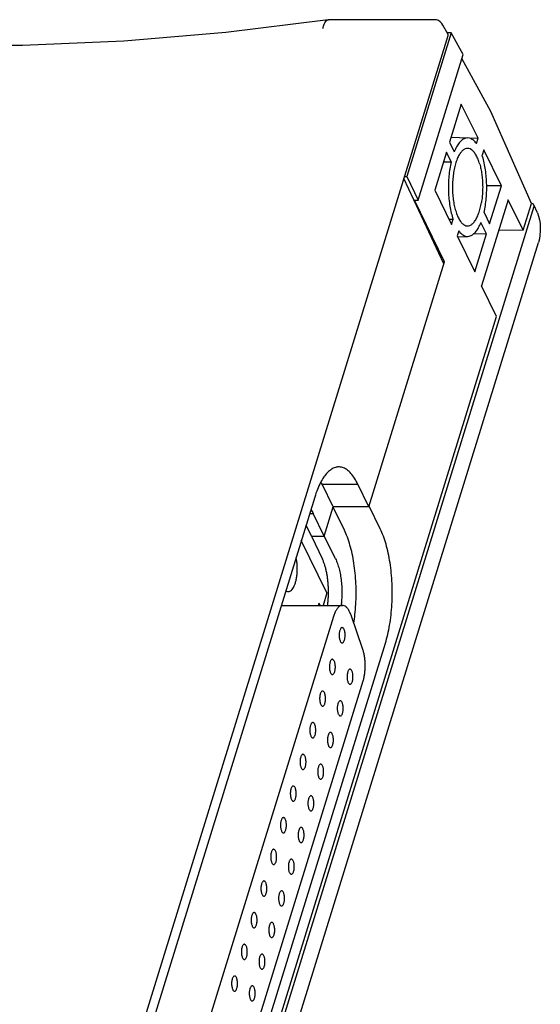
# Model space of a CAD drawing. Header units: inches. Extents: x 0 to 34, y 0 to 22.
# Tile 7 of 15: x 25.4 to 26.8, y 7.5 to 10.1. Entities that reach past the tile are written whole.
import ezdxf

# ---------------------------------------------------------------- set-up
doc = ezdxf.new("R2010")
doc.units = ezdxf.units.IN
doc.header["$LTSCALE"] = 1.87
doc.header["$MEASUREMENT"] = 0
doc.layers.get('0').update_dxf_attribs({"linetype": 'CONTINUOUS'})

msp = doc.modelspace()

# ---------------------------------------------------------------- linework, layer by layer
at = {"color": 7, "linetype": 'CONTINUOUS'}
for p, q in [((26.2666, 10.1031), (26.2676, 10.1032)), ((26.5542, 10.1032), (26.2676, 10.1032)), ((26.5883, 10.0648), (26.575, 10.0884)), ((26.5886, 10.0601), (25.3832, 6.1592)), ((26.5973, 10.0679), (26.4779, 9.6813)), ((26.5973, 10.0679), (26.5865, 10.0679)), ((26.6291, 10.0099), (26.5973, 10.0679)), ((26.5081, 9.6184), (26.6291, 10.0099)), ((26.7041, 9.856), (26.6258, 9.9991)), ((26.6245, 9.8761), (26.5929, 9.774)), ((26.6695, 9.7843), (26.6245, 9.8761)), ((26.8131, 9.6091), (26.7041, 9.856)), ((26.5929, 9.774), (26.6056, 9.7482)), ((26.5969, 9.7871), (26.6421, 9.7854)), ((26.6695, 9.7843), (26.6492, 9.7837)), ((26.6652, 9.7704), (26.6695, 9.7843)), ((26.5845, 9.7468), (26.553, 9.6447)), ((26.5972, 9.721), (26.5845, 9.7468)), ((26.6848, 9.7532), (26.6805, 9.7393)), ((26.7322, 9.6564), (26.6848, 9.7532)), ((26.5777, 9.4469), (26.47, 9.6763)), ((26.4716, 9.6813), (26.4779, 9.6813)), ((26.4779, 9.6813), (26.5081, 9.6184)), ((26.553, 9.6447), (26.598, 9.5529)), ((26.7322, 9.6564), (26.6927, 9.6562)), ((26.7007, 9.5543), (26.7322, 9.6564)), ((26.4989, 9.6184), (26.5081, 9.6184)), ((26.5792, 9.4519), (26.4989, 9.6184)), ((26.7504, 9.6194), (26.6789, 9.388)), ((26.7908, 9.5371), (26.7504, 9.6194)), ((26.7908, 9.5371), (26.8131, 9.6091)), ((26.8199, 9.601), (25.6147, 5.7007)), ((26.6856, 9.5851), (26.7007, 9.5543)), ((26.8293, 9.5837), (26.8198, 9.6053)), ((26.598, 9.5529), (26.6023, 9.5668)), ((26.6923, 9.5272), (26.6772, 9.558)), ((26.6176, 9.5357), (26.6133, 9.5218)), ((26.7908, 9.5371), (26.7249, 9.5367)), ((25.6531, 5.6892), (26.8322, 9.5047)), ((26.6133, 9.5218), (26.6607, 9.4251)), ((26.6143, 9.5197), (26.6421, 9.5208)), ((26.6923, 9.5272), (26.6569, 9.527)), ((26.6607, 9.4251), (26.6923, 9.5272)), ((26.8346, 9.5141), (26.8322, 9.5047)), ((26.3758, 8.7937), (26.5792, 9.4519)), ((26.5792, 9.4519), (26.5753, 9.4519)), ((26.7193, 9.3057), (26.6789, 9.388)), ((25.6967, 5.9964), (26.7193, 9.3057)), ((26.2504, 8.8545), (26.3462, 8.8545)), ((26.28, 8.7937), (26.2504, 8.8545)), ((26.3758, 8.7937), (26.3462, 8.8545)), ((26.2303, 8.8197), (25.6271, 6.8677)), ((26.2558, 8.7153), (26.28, 8.7937)), ((26.303, 8.7937), (26.2798, 8.793)), ((26.31, 8.7314), (26.2798, 8.793)), ((26.3758, 8.7937), (26.28, 8.7937)), ((26.4067, 8.7343), (26.3765, 8.7958)), ((26.2168, 8.7762), (26.2262, 8.7762)), ((26.2558, 8.7153), (26.2262, 8.7762)), ((26.2219, 8.7153), (26.207, 8.7444)), ((26.2217, 8.7146), (26.2449, 8.7153)), ((26.2217, 8.7146), (26.2219, 8.7153)), ((26.2217, 8.7146), (26.2511, 8.6531)), ((26.2219, 8.7153), (26.2558, 8.7153)), ((26.2862, 8.6539), (26.2559, 8.7156)), ((26.2631, 8.5625), (26.1942, 8.7029)), ((26.2631, 8.5625), (26.2527, 8.5288)), ((26.1404, 8.5288), (26.305, 8.5288)), ((26.2403, 8.5288), (26.2422, 8.5347)), ((26.2451, 8.5288), (26.2422, 8.5347)), ((26.281, 8.499), (25.8063, 6.9629)), ((26.3598, 8.4101), (26.3279, 8.5023)), ((25.8172, 6.4751), (26.4204, 8.4271)), ((25.8899, 6.8029), (26.3607, 8.3262))]:
    msp.add_line(p, q, dxfattribs=at)
for points in [[(26.2666, 10.1031), (25.9914, 10.0688), (25.7167, 10.0457), (25.4447, 10.0341), (25.176, 10.0341), (24.9112, 10.0457), (24.6511, 10.0687), (24.3972, 10.103)], [(26.575, 10.0884), (26.5724, 10.0926), (26.5681, 10.0974), (26.5634, 10.1008), (26.5582, 10.1028), (26.5542, 10.1032)], [(26.8293, 9.5837), (26.8325, 9.575), (26.8348, 9.5655), (26.8363, 9.5554), (26.837, 9.545), (26.837, 9.5345), (26.8361, 9.5241), (26.8346, 9.5141)]]:
    msp.add_lwpolyline(points, dxfattribs=at)
for points, knots in [([(26.2525, 10.0795), (26.2531, 10.0824), (26.2544, 10.0877), (26.2572, 10.0946), (26.2604, 10.0997), (26.2638, 10.1024), (26.2659, 10.103), (26.2666, 10.1031)], [0, 0, 0, 0, 0.307254, 0.564687, 0.771118, 0.932395, 1, 1, 1, 1]), ([(26.5886, 10.0601), (26.5888, 10.0608), (26.5891, 10.0621), (26.5888, 10.0637), (26.5884, 10.0645), (26.5883, 10.0648)], [0, 0, 0, 0, 0.428739, 0.829566, 1, 1, 1, 1]), ([(26.6421, 9.7854), (26.6421, 9.7854), (26.6393, 9.7855), (26.6335, 9.7844), (26.6254, 9.7795), (26.618, 9.7716), (26.6112, 9.7609), (26.6074, 9.7527), (26.6056, 9.7482)], [0, 0, 0, 0, 0.002408, 0.149979, 0.314394, 0.508005, 0.736311, 1, 1, 1, 1]), ([(26.6652, 9.7704), (26.663, 9.7733), (26.6585, 9.7784), (26.6506, 9.7838), (26.6448, 9.7853), (26.6421, 9.7854)], [0, 0, 0, 0, 0.386905, 0.714533, 1, 1, 1, 1]), ([(26.6408, 9.7572), (26.6399, 9.7572), (26.6365, 9.7568), (26.6307, 9.7541), (26.6242, 9.748), (26.6183, 9.7394), (26.6131, 9.7284), (26.6086, 9.7153), (26.605, 9.7005), (26.6025, 9.6844), (26.601, 9.6674), (26.6006, 9.6499), (26.6014, 9.6326), (26.6033, 9.6158), (26.6062, 9.6001), (26.6101, 9.5859), (26.6149, 9.5735), (26.6204, 9.5634), (26.6265, 9.5556), (26.6332, 9.5505), (26.6383, 9.549), (26.6407, 9.5489), (26.6408, 9.5489)], [0, 0, 0, 0, 0.011269, 0.042244, 0.078817, 0.122568, 0.174025, 0.232496, 0.297171, 0.366583, 0.439137, 0.513282, 0.586952, 0.658684, 0.726521, 0.789119, 0.845219, 0.893881, 0.935039, 0.969283, 0.999056, 1, 1, 1, 1]), ([(26.674, 9.7151), (26.6727, 9.7196), (26.6699, 9.7279), (26.6647, 9.739), (26.6588, 9.7477), (26.6523, 9.7539), (26.6461, 9.7569), (26.6422, 9.7573), (26.6408, 9.7572)], [0, 0, 0, 0, 0.244816, 0.459915, 0.64378, 0.796943, 0.926776, 1, 1, 1, 1]), ([(26.5972, 9.721), (26.5957, 9.7149), (26.5933, 9.7023), (26.5909, 9.6827), (26.5898, 9.6624), (26.5898, 9.6419), (26.5911, 9.6216), (26.5936, 9.6021), (26.5972, 9.5839), (26.6005, 9.5723), (26.6023, 9.5668)], [0, 0, 0, 0, 0.120717, 0.247904, 0.379017, 0.511372, 0.642236, 0.768934, 0.888941, 1, 1, 1, 1]), ([(26.674, 9.7151), (26.6752, 9.7108), (26.6774, 9.7017), (26.6798, 9.6875), (26.6814, 9.6726), (26.6821, 9.6572), (26.6819, 9.6417), (26.6808, 9.6265), (26.6794, 9.6165), (26.6786, 9.6117)], [0, 0, 0, 0, 0.129892, 0.268473, 0.413282, 0.561641, 0.71075, 0.857788, 1, 1, 1, 1]), ([(26.6856, 9.5851), (26.687, 9.5912), (26.6894, 9.6039), (26.6918, 9.6234), (26.693, 9.6437), (26.6929, 9.6642), (26.6916, 9.6845), (26.6892, 9.704), (26.6855, 9.7222), (26.6823, 9.7338), (26.6805, 9.7393)], [0, 0, 0, 0, 0.120717, 0.247904, 0.379017, 0.511372, 0.642236, 0.768934, 0.888941, 1, 1, 1, 1]), ([(26.6408, 9.5489), (26.643, 9.5488), (26.6479, 9.5497), (26.6547, 9.5541), (26.661, 9.5613), (26.6666, 9.5709), (26.6716, 9.5827), (26.6757, 9.5965), (26.6777, 9.6065), (26.6786, 9.6117)], [0, 0, 0, 0, 0.085735, 0.185523, 0.305007, 0.44705, 0.612148, 0.797463, 1, 1, 1, 1]), ([(26.8198, 9.6053), (26.8196, 9.6058), (26.8189, 9.6068), (26.8174, 9.608), (26.8154, 9.6089), (26.8138, 9.6091), (26.8131, 9.6091)], [0, 0, 0, 0, 0.196836, 0.444439, 0.711396, 1, 1, 1, 1]), ([(26.8199, 9.601), (26.8202, 9.6017), (26.8204, 9.603), (26.8201, 9.6045), (26.8198, 9.6052), (26.8198, 9.6053)], [0, 0, 0, 0, 0.475601, 0.924649, 1, 1, 1, 1]), ([(26.6421, 9.5208), (26.6444, 9.5209), (26.6497, 9.522), (26.6573, 9.5267), (26.6648, 9.5346), (26.6716, 9.5452), (26.6754, 9.5535), (26.6772, 9.558)], [0, 0, 0, 0, 0.12602, 0.29507, 0.494138, 0.728879, 1, 1, 1, 1]), ([(26.6176, 9.5357), (26.6197, 9.5328), (26.6242, 9.5277), (26.6322, 9.5223), (26.6385, 9.5207), (26.6417, 9.5207), (26.6421, 9.5208)], [0, 0, 0, 0, 0.367309, 0.678343, 0.953801, 1, 1, 1, 1]), ([(26.2952, 8.9011), (26.292, 8.9011), (26.2849, 8.9), (26.2744, 8.8948), (26.264, 8.8858), (26.2543, 8.8736), (26.2453, 8.8583), (26.2371, 8.84), (26.2325, 8.8268), (26.2303, 8.8197)], [0, 0, 0, 0, 0.086504, 0.193302, 0.315291, 0.456132, 0.617648, 0.799267, 1, 1, 1, 1]), ([(26.3462, 8.8545), (26.3436, 8.86), (26.3381, 8.8701), (26.3287, 8.8831), (26.3186, 8.8929), (26.3079, 8.8992), (26.2998, 8.901), (26.2957, 8.9011), (26.2952, 8.9011)], [0, 0, 0, 0, 0.2519, 0.472503, 0.663731, 0.830128, 0.981609, 1, 1, 1, 1]), ([(26.2201, 8.7868), (26.2203, 8.7866), (26.2226, 8.7832), (26.2245, 8.7797), (26.2262, 8.7762)], [0, 0, 0, 0, 0.052728, 1, 1, 1, 1]), ([(26.4204, 8.4271), (26.4228, 8.4349), (26.4272, 8.4511), (26.4322, 8.4764), (26.4359, 8.5033), (26.4382, 8.5311), (26.4391, 8.5595), (26.4386, 8.5879), (26.4366, 8.6159), (26.4332, 8.643), (26.4285, 8.6688), (26.4226, 8.6928), (26.4155, 8.7145), (26.4097, 8.728), (26.4067, 8.7343)], [0, 0, 0, 0, 0.077773, 0.160564, 0.247427, 0.336939, 0.428032, 0.519228, 0.609267, 0.696915, 0.780792, 0.859966, 0.933254, 1, 1, 1, 1]), ([(26.3354, 8.4811), (26.3366, 8.4887), (26.3388, 8.5054), (26.341, 8.5316), (26.3419, 8.5595), (26.3414, 8.5875), (26.3394, 8.615), (26.3361, 8.6417), (26.3315, 8.667), (26.3256, 8.6906), (26.3186, 8.712), (26.313, 8.7253), (26.31, 8.7314)], [0, 0, 0, 0, 0.090801, 0.198942, 0.308993, 0.419168, 0.527947, 0.633837, 0.73517, 0.830822, 0.919363, 1, 1, 1, 1]), ([(26.1597, 8.5659), (26.1602, 8.5659), (26.1623, 8.5661), (26.1661, 8.5678), (26.1702, 8.5718), (26.1739, 8.5776), (26.1771, 8.585), (26.1798, 8.5938), (26.1818, 8.6037), (26.1831, 8.6144), (26.1836, 8.6255), (26.1833, 8.6366), (26.1822, 8.6474), (26.181, 8.6543), (26.1802, 8.6577)], [0, 0, 0, 0, 0.016081, 0.062622, 0.118385, 0.186314, 0.26667, 0.358283, 0.459214, 0.566824, 0.677934, 0.789478, 0.898339, 1, 1, 1, 1]), ([(26.2651, 8.5288), (26.2653, 8.5297), (26.2658, 8.5342), (26.2666, 8.5425), (26.2672, 8.5536), (26.2674, 8.5649), (26.2672, 8.5761), (26.2665, 8.5872), (26.2655, 8.5981), (26.264, 8.6086), (26.2621, 8.6188), (26.2599, 8.6283), (26.2574, 8.6373), (26.2545, 8.6455), (26.2523, 8.6507), (26.2511, 8.6531)], [0, 0, 0, 0, 0.021098, 0.108349, 0.196925, 0.286092, 0.375111, 0.463254, 0.549818, 0.634112, 0.715454, 0.793207, 0.866852, 0.935923, 1, 1, 1, 1]), ([(26.2862, 8.6539), (26.2882, 8.6499), (26.2918, 8.6411), (26.2961, 8.6268), (26.2995, 8.6109), (26.3019, 8.5939), (26.3033, 8.576), (26.3035, 8.5578), (26.3028, 8.5422), (26.3018, 8.5327), (26.3014, 8.5292)], [0, 0, 0, 0, 0.10523, 0.22415, 0.352432, 0.488117, 0.630481, 0.775053, 0.917167, 1, 1, 1, 1]), ([(26.1527, 8.5686), (26.1539, 8.5676), (26.1562, 8.5663), (26.1587, 8.5659), (26.1597, 8.5659)], [0, 0, 0, 0, 0.634851, 1, 1, 1, 1]), ([(26.305, 8.5288), (26.3047, 8.5288), (26.3026, 8.5287), (26.2984, 8.5274), (26.2932, 8.5232), (26.2885, 8.5169), (26.2843, 8.5086), (26.282, 8.5024), (26.281, 8.499)], [0, 0, 0, 0, 0.02057, 0.15748, 0.3167, 0.509242, 0.737343, 1, 1, 1, 1]), ([(26.3279, 8.5023), (26.3268, 8.5055), (26.3245, 8.5114), (26.3201, 8.5191), (26.3152, 8.5247), (26.3101, 8.5281), (26.3065, 8.5288), (26.305, 8.5288)], [0, 0, 0, 0, 0.275947, 0.513132, 0.711753, 0.876501, 1, 1, 1, 1]), ([(26.3041, 8.469), (26.304, 8.469), (26.3031, 8.469), (26.3015, 8.4681), (26.2998, 8.466), (26.2984, 8.4629), (26.2972, 8.4591), (26.2964, 8.4547), (26.2961, 8.4499), (26.2962, 8.445), (26.2967, 8.4404), (26.2977, 8.4362), (26.2986, 8.4336), (26.2992, 8.4325)], [0, 0, 0, 0, 0.010756, 0.063024, 0.129798, 0.214658, 0.316426, 0.430868, 0.552886, 0.676835, 0.796237, 0.905441, 1, 1, 1, 1]), ([(26.3091, 8.4646), (26.3086, 8.4655), (26.3077, 8.4671), (26.306, 8.4687), (26.3046, 8.469), (26.3041, 8.469)], [0, 0, 0, 0, 0.440684, 0.781299, 1, 1, 1, 1]), ([(26.3041, 8.4281), (26.3043, 8.4281), (26.3051, 8.4281), (26.3067, 8.429), (26.3084, 8.4311), (26.3099, 8.4342), (26.3111, 8.438), (26.3118, 8.4424), (26.3122, 8.4472), (26.3121, 8.4521), (26.3115, 8.4567), (26.3106, 8.4609), (26.3096, 8.4635), (26.3091, 8.4646)], [0, 0, 0, 0, 0.010756, 0.063024, 0.129798, 0.214658, 0.316426, 0.430868, 0.552886, 0.676835, 0.796237, 0.905441, 1, 1, 1, 1]), ([(26.2992, 8.4325), (26.2996, 8.4316), (26.3006, 8.43), (26.3023, 8.4284), (26.3036, 8.4281), (26.3041, 8.4281)], [0, 0, 0, 0, 0.440684, 0.781299, 1, 1, 1, 1]), ([(26.3607, 8.3262), (26.3616, 8.3293), (26.3633, 8.3359), (26.365, 8.3463), (26.366, 8.3573), (26.3663, 8.3686), (26.3658, 8.3798), (26.3646, 8.3906), (26.3626, 8.4007), (26.3608, 8.4071), (26.3598, 8.4101)], [0, 0, 0, 0, 0.115325, 0.239722, 0.370539, 0.504075, 0.637071, 0.76629, 0.88811, 1, 1, 1, 1]), ([(26.2778, 8.3839), (26.2777, 8.3839), (26.2768, 8.3839), (26.2752, 8.383), (26.2735, 8.3809), (26.2721, 8.3778), (26.2709, 8.374), (26.2701, 8.3696), (26.2698, 8.3648), (26.2699, 8.3599), (26.2704, 8.3553), (26.2714, 8.3511), (26.2723, 8.3485), (26.2729, 8.3474)], [0, 0, 0, 0, 0.010756, 0.063024, 0.129798, 0.214658, 0.316426, 0.430868, 0.552886, 0.676835, 0.796237, 0.905441, 1, 1, 1, 1]), ([(26.2828, 8.3795), (26.2823, 8.3804), (26.2814, 8.3819), (26.2797, 8.3836), (26.2783, 8.3839), (26.2778, 8.3839)], [0, 0, 0, 0, 0.440684, 0.781299, 1, 1, 1, 1]), ([(26.2778, 8.343), (26.278, 8.343), (26.2788, 8.343), (26.2804, 8.3439), (26.2821, 8.346), (26.2836, 8.349), (26.2847, 8.3529), (26.2855, 8.3573), (26.2859, 8.3621), (26.2858, 8.3669), (26.2852, 8.3716), (26.2843, 8.3758), (26.2833, 8.3783), (26.2828, 8.3795)], [0, 0, 0, 0, 0.010756, 0.063024, 0.129798, 0.214658, 0.316426, 0.430868, 0.552886, 0.676835, 0.796237, 0.905441, 1, 1, 1, 1]), ([(26.2729, 8.3474), (26.2733, 8.3465), (26.2743, 8.3449), (26.276, 8.3433), (26.2773, 8.343), (26.2778, 8.343)], [0, 0, 0, 0, 0.440684, 0.781299, 1, 1, 1, 1]), ([(26.3253, 8.3576), (26.3251, 8.3576), (26.3243, 8.3575), (26.3227, 8.3567), (26.321, 8.3545), (26.3195, 8.3515), (26.3184, 8.3477), (26.3176, 8.3432), (26.3172, 8.3385), (26.3173, 8.3336), (26.3179, 8.3289), (26.3188, 8.3247), (26.3198, 8.3222), (26.3203, 8.3211)], [0, 0, 0, 0, 0.010756, 0.063024, 0.129798, 0.214658, 0.316426, 0.430868, 0.552886, 0.676835, 0.796237, 0.905441, 1, 1, 1, 1]), ([(26.3302, 8.3531), (26.3298, 8.3541), (26.3289, 8.3556), (26.3271, 8.3572), (26.3258, 8.3576), (26.3253, 8.3576)], [0, 0, 0, 0, 0.440684, 0.781299, 1, 1, 1, 1]), ([(26.3253, 8.3166), (26.3254, 8.3166), (26.3263, 8.3167), (26.3279, 8.3175), (26.3296, 8.3197), (26.3311, 8.3227), (26.3322, 8.3266), (26.333, 8.331), (26.3333, 8.3358), (26.3332, 8.3406), (26.3327, 8.3453), (26.3317, 8.3495), (26.3308, 8.352), (26.3302, 8.3531)], [0, 0, 0, 0, 0.010756, 0.063024, 0.129798, 0.214658, 0.316426, 0.430868, 0.552886, 0.676835, 0.796237, 0.905441, 1, 1, 1, 1]), ([(26.3203, 8.3211), (26.3208, 8.3202), (26.3217, 8.3186), (26.3235, 8.317), (26.3248, 8.3166), (26.3253, 8.3166)], [0, 0, 0, 0, 0.440684, 0.781299, 1, 1, 1, 1]), ([(26.2515, 8.2988), (26.2514, 8.2988), (26.2505, 8.2987), (26.2489, 8.2979), (26.2472, 8.2958), (26.2458, 8.2927), (26.2446, 8.2889), (26.2438, 8.2844), (26.2435, 8.2797), (26.2436, 8.2748), (26.2441, 8.2702), (26.2451, 8.266), (26.246, 8.2634), (26.2466, 8.2623)], [0, 0, 0, 0, 0.010756, 0.063024, 0.129798, 0.214658, 0.316426, 0.430868, 0.552886, 0.676835, 0.796237, 0.905441, 1, 1, 1, 1]), ([(26.2565, 8.2944), (26.256, 8.2953), (26.2551, 8.2968), (26.2534, 8.2984), (26.252, 8.2988), (26.2515, 8.2988)], [0, 0, 0, 0, 0.440684, 0.781299, 1, 1, 1, 1]), ([(26.2515, 8.2579), (26.2517, 8.2578), (26.2525, 8.2579), (26.2541, 8.2587), (26.2558, 8.2609), (26.2573, 8.2639), (26.2584, 8.2678), (26.2592, 8.2722), (26.2596, 8.277), (26.2595, 8.2818), (26.2589, 8.2865), (26.258, 8.2907), (26.257, 8.2932), (26.2565, 8.2944)], [0, 0, 0, 0, 0.010756, 0.063024, 0.129798, 0.214658, 0.316426, 0.430868, 0.552886, 0.676835, 0.796237, 0.905441, 1, 1, 1, 1]), ([(26.2466, 8.2623), (26.247, 8.2614), (26.248, 8.2598), (26.2497, 8.2582), (26.251, 8.2579), (26.2515, 8.2579)], [0, 0, 0, 0, 0.440684, 0.781299, 1, 1, 1, 1]), ([(26.299, 8.2725), (26.2988, 8.2725), (26.298, 8.2724), (26.2964, 8.2716), (26.2947, 8.2694), (26.2932, 8.2664), (26.2921, 8.2625), (26.2913, 8.2581), (26.2909, 8.2533), (26.291, 8.2485), (26.2916, 8.2438), (26.2925, 8.2396), (26.2935, 8.2371), (26.294, 8.236)], [0, 0, 0, 0, 0.010756, 0.063024, 0.129798, 0.214658, 0.316426, 0.430868, 0.552886, 0.676835, 0.796237, 0.905441, 1, 1, 1, 1]), ([(26.3039, 8.268), (26.3035, 8.2689), (26.3025, 8.2705), (26.3008, 8.2721), (26.2995, 8.2725), (26.299, 8.2725)], [0, 0, 0, 0, 0.440684, 0.781299, 1, 1, 1, 1]), ([(26.299, 8.2315), (26.2991, 8.2315), (26.3, 8.2316), (26.3016, 8.2324), (26.3033, 8.2345), (26.3048, 8.2376), (26.3059, 8.2414), (26.3067, 8.2459), (26.307, 8.2506), (26.3069, 8.2555), (26.3064, 8.2602), (26.3054, 8.2643), (26.3045, 8.2669), (26.3039, 8.268)], [0, 0, 0, 0, 0.010756, 0.063024, 0.129798, 0.214658, 0.316426, 0.430868, 0.552886, 0.676835, 0.796237, 0.905441, 1, 1, 1, 1]), ([(26.294, 8.236), (26.2945, 8.235), (26.2954, 8.2335), (26.2972, 8.2319), (26.2985, 8.2315), (26.299, 8.2315)], [0, 0, 0, 0, 0.440684, 0.781299, 1, 1, 1, 1]), ([(26.2252, 8.2137), (26.2251, 8.2137), (26.2242, 8.2136), (26.2226, 8.2128), (26.2209, 8.2106), (26.2194, 8.2076), (26.2183, 8.2038), (26.2175, 8.1993), (26.2172, 8.1945), (26.2173, 8.1897), (26.2178, 8.185), (26.2188, 8.1808), (26.2197, 8.1783), (26.2203, 8.1772)], [0, 0, 0, 0, 0.010756, 0.063024, 0.129798, 0.214658, 0.316426, 0.430868, 0.552886, 0.676835, 0.796237, 0.905441, 1, 1, 1, 1]), ([(26.2302, 8.2092), (26.2297, 8.2102), (26.2288, 8.2117), (26.227, 8.2133), (26.2257, 8.2137), (26.2252, 8.2137)], [0, 0, 0, 0, 0.440684, 0.781299, 1, 1, 1, 1]), ([(26.2252, 8.1727), (26.2254, 8.1727), (26.2262, 8.1728), (26.2278, 8.1736), (26.2295, 8.1758), (26.231, 8.1788), (26.2321, 8.1826), (26.2329, 8.1871), (26.2333, 8.1919), (26.2332, 8.1967), (26.2326, 8.2014), (26.2317, 8.2056), (26.2307, 8.2081), (26.2302, 8.2092)], [0, 0, 0, 0, 0.010756, 0.063024, 0.129798, 0.214658, 0.316426, 0.430868, 0.552886, 0.676835, 0.796237, 0.905441, 1, 1, 1, 1]), ([(26.2727, 8.1873), (26.2725, 8.1873), (26.2717, 8.1873), (26.2701, 8.1865), (26.2684, 8.1843), (26.2669, 8.1813), (26.2658, 8.1774), (26.265, 8.173), (26.2646, 8.1682), (26.2647, 8.1634), (26.2653, 8.1587), (26.2662, 8.1545), (26.2672, 8.152), (26.2677, 8.1508)], [0, 0, 0, 0, 0.010756, 0.063024, 0.129798, 0.214658, 0.316426, 0.430868, 0.552886, 0.676835, 0.796237, 0.905441, 1, 1, 1, 1]), ([(26.2776, 8.1829), (26.2772, 8.1838), (26.2762, 8.1854), (26.2745, 8.187), (26.2732, 8.1873), (26.2727, 8.1873)], [0, 0, 0, 0, 0.440684, 0.781299, 1, 1, 1, 1]), ([(26.2727, 8.1464), (26.2728, 8.1464), (26.2737, 8.1465), (26.2753, 8.1473), (26.277, 8.1494), (26.2784, 8.1525), (26.2796, 8.1563), (26.2804, 8.1608), (26.2807, 8.1655), (26.2806, 8.1704), (26.2801, 8.175), (26.2791, 8.1792), (26.2782, 8.1818), (26.2776, 8.1829)], [0, 0, 0, 0, 0.010756, 0.063024, 0.129798, 0.214658, 0.316426, 0.430868, 0.552886, 0.676835, 0.796237, 0.905441, 1, 1, 1, 1]), ([(26.2203, 8.1772), (26.2207, 8.1762), (26.2217, 8.1747), (26.2234, 8.1731), (26.2247, 8.1727), (26.2252, 8.1727)], [0, 0, 0, 0, 0.440684, 0.781299, 1, 1, 1, 1]), ([(26.1989, 8.1286), (26.1988, 8.1286), (26.1979, 8.1285), (26.1963, 8.1277), (26.1946, 8.1255), (26.1931, 8.1225), (26.192, 8.1186), (26.1912, 8.1142), (26.1909, 8.1094), (26.191, 8.1046), (26.1915, 8.0999), (26.1925, 8.0957), (26.1934, 8.0932), (26.194, 8.092)], [0, 0, 0, 0, 0.010756, 0.063024, 0.129798, 0.214658, 0.316426, 0.430868, 0.552886, 0.676835, 0.796237, 0.905441, 1, 1, 1, 1]), ([(26.2039, 8.1241), (26.2034, 8.125), (26.2025, 8.1266), (26.2007, 8.1282), (26.1994, 8.1285), (26.1989, 8.1286)], [0, 0, 0, 0, 0.440684, 0.781299, 1, 1, 1, 1]), ([(26.2677, 8.1508), (26.2682, 8.1499), (26.2691, 8.1484), (26.2708, 8.1467), (26.2722, 8.1464), (26.2727, 8.1464)], [0, 0, 0, 0, 0.440684, 0.781299, 1, 1, 1, 1]), ([(26.1989, 8.0876), (26.1991, 8.0876), (26.1999, 8.0877), (26.2015, 8.0885), (26.2032, 8.0906), (26.2047, 8.0937), (26.2058, 8.0975), (26.2066, 8.102), (26.207, 8.1067), (26.2069, 8.1116), (26.2063, 8.1163), (26.2054, 8.1204), (26.2044, 8.123), (26.2039, 8.1241)], [0, 0, 0, 0, 0.010756, 0.063024, 0.129798, 0.214658, 0.316426, 0.430868, 0.552886, 0.676835, 0.796237, 0.905441, 1, 1, 1, 1]), ([(26.2464, 8.1022), (26.2462, 8.1022), (26.2454, 8.1022), (26.2438, 8.1013), (26.2421, 8.0992), (26.2406, 8.0961), (26.2395, 8.0923), (26.2387, 8.0879), (26.2383, 8.0831), (26.2384, 8.0782), (26.239, 8.0736), (26.2399, 8.0694), (26.2409, 8.0668), (26.2414, 8.0657)], [0, 0, 0, 0, 0.010756, 0.063024, 0.129798, 0.214658, 0.316426, 0.430868, 0.552886, 0.676835, 0.796237, 0.905441, 1, 1, 1, 1]), ([(26.2513, 8.0978), (26.2509, 8.0987), (26.2499, 8.1003), (26.2482, 8.1019), (26.2469, 8.1022), (26.2464, 8.1022)], [0, 0, 0, 0, 0.440684, 0.781299, 1, 1, 1, 1]), ([(26.194, 8.092), (26.1944, 8.0911), (26.1953, 8.0896), (26.1971, 8.088), (26.1984, 8.0876), (26.1989, 8.0876)], [0, 0, 0, 0, 0.440684, 0.781299, 1, 1, 1, 1]), ([(26.2464, 8.0613), (26.2465, 8.0613), (26.2474, 8.0613), (26.249, 8.0622), (26.2507, 8.0643), (26.2521, 8.0674), (26.2533, 8.0712), (26.2541, 8.0756), (26.2544, 8.0804), (26.2543, 8.0853), (26.2538, 8.0899), (26.2528, 8.0941), (26.2519, 8.0967), (26.2513, 8.0978)], [0, 0, 0, 0, 0.010756, 0.063024, 0.129798, 0.214658, 0.316426, 0.430868, 0.552886, 0.676835, 0.796237, 0.905441, 1, 1, 1, 1]), ([(26.2414, 8.0657), (26.2419, 8.0648), (26.2428, 8.0632), (26.2445, 8.0616), (26.2459, 8.0613), (26.2464, 8.0613)], [0, 0, 0, 0, 0.440684, 0.781299, 1, 1, 1, 1]), ([(26.1726, 8.0434), (26.1725, 8.0434), (26.1716, 8.0434), (26.17, 8.0425), (26.1683, 8.0404), (26.1668, 8.0374), (26.1657, 8.0335), (26.1649, 8.0291), (26.1646, 8.0243), (26.1647, 8.0195), (26.1652, 8.0148), (26.1662, 8.0106), (26.1671, 8.0081), (26.1677, 8.0069)], [0, 0, 0, 0, 0.010756, 0.063024, 0.129798, 0.214658, 0.316426, 0.430868, 0.552886, 0.676835, 0.796237, 0.905441, 1, 1, 1, 1]), ([(26.1776, 8.039), (26.1771, 8.0399), (26.1762, 8.0415), (26.1744, 8.0431), (26.1731, 8.0434), (26.1726, 8.0434)], [0, 0, 0, 0, 0.440684, 0.781299, 1, 1, 1, 1]), ([(26.1726, 8.0025), (26.1728, 8.0025), (26.1736, 8.0025), (26.1752, 8.0034), (26.1769, 8.0055), (26.1784, 8.0086), (26.1795, 8.0124), (26.1803, 8.0168), (26.1806, 8.0216), (26.1805, 8.0265), (26.18, 8.0311), (26.1791, 8.0353), (26.1781, 8.0379), (26.1776, 8.039)], [0, 0, 0, 0, 0.010756, 0.063024, 0.129798, 0.214658, 0.316426, 0.430868, 0.552886, 0.676835, 0.796237, 0.905441, 1, 1, 1, 1]), ([(26.1677, 8.0069), (26.1681, 8.006), (26.169, 8.0045), (26.1708, 8.0028), (26.1721, 8.0025), (26.1726, 8.0025)], [0, 0, 0, 0, 0.440684, 0.781299, 1, 1, 1, 1]), ([(26.2201, 8.0171), (26.2199, 8.0171), (26.2191, 8.0171), (26.2175, 8.0162), (26.2158, 8.0141), (26.2143, 8.011), (26.2131, 8.0072), (26.2124, 8.0028), (26.212, 7.998), (26.2121, 7.9931), (26.2127, 7.9885), (26.2136, 7.9843), (26.2146, 7.9817), (26.2151, 7.9806)], [0, 0, 0, 0, 0.010756, 0.063024, 0.129798, 0.214658, 0.316426, 0.430868, 0.552886, 0.676835, 0.796237, 0.905441, 1, 1, 1, 1]), ([(26.225, 8.0127), (26.2246, 8.0136), (26.2236, 8.0152), (26.2219, 8.0168), (26.2206, 8.0171), (26.2201, 8.0171)], [0, 0, 0, 0, 0.440684, 0.781299, 1, 1, 1, 1]), ([(26.2201, 7.9762), (26.2202, 7.9762), (26.2211, 7.9762), (26.2227, 7.9771), (26.2244, 7.9792), (26.2258, 7.9822), (26.227, 7.9861), (26.2278, 7.9905), (26.2281, 7.9953), (26.228, 8.0001), (26.2275, 8.0048), (26.2265, 8.009), (26.2256, 8.0115), (26.225, 8.0127)], [0, 0, 0, 0, 0.010756, 0.063024, 0.129798, 0.214658, 0.316426, 0.430868, 0.552886, 0.676835, 0.796237, 0.905441, 1, 1, 1, 1]), ([(26.2151, 7.9806), (26.2156, 7.9797), (26.2165, 7.9781), (26.2182, 7.9765), (26.2196, 7.9762), (26.2201, 7.9762)], [0, 0, 0, 0, 0.440684, 0.781299, 1, 1, 1, 1]), ([(26.1463, 7.9583), (26.1462, 7.9583), (26.1453, 7.9583), (26.1437, 7.9574), (26.142, 7.9553), (26.1405, 7.9522), (26.1394, 7.9484), (26.1386, 7.944), (26.1383, 7.9392), (26.1384, 7.9343), (26.1389, 7.9297), (26.1399, 7.9255), (26.1408, 7.9229), (26.1414, 7.9218)], [0, 0, 0, 0, 0.010756, 0.063024, 0.129798, 0.214658, 0.316426, 0.430868, 0.552886, 0.676835, 0.796237, 0.905441, 1, 1, 1, 1]), ([(26.1513, 7.9539), (26.1508, 7.9548), (26.1499, 7.9564), (26.1481, 7.958), (26.1468, 7.9583), (26.1463, 7.9583)], [0, 0, 0, 0, 0.440684, 0.781299, 1, 1, 1, 1]), ([(26.1463, 7.9174), (26.1465, 7.9174), (26.1473, 7.9174), (26.1489, 7.9183), (26.1506, 7.9204), (26.1521, 7.9235), (26.1532, 7.9273), (26.154, 7.9317), (26.1543, 7.9365), (26.1542, 7.9414), (26.1537, 7.946), (26.1528, 7.9502), (26.1518, 7.9528), (26.1513, 7.9539)], [0, 0, 0, 0, 0.010756, 0.063024, 0.129798, 0.214658, 0.316426, 0.430868, 0.552886, 0.676835, 0.796237, 0.905441, 1, 1, 1, 1]), ([(26.1414, 7.9218), (26.1418, 7.9209), (26.1427, 7.9193), (26.1445, 7.9177), (26.1458, 7.9174), (26.1463, 7.9174)], [0, 0, 0, 0, 0.440684, 0.781299, 1, 1, 1, 1]), ([(26.1938, 7.932), (26.1936, 7.932), (26.1928, 7.9319), (26.1912, 7.9311), (26.1895, 7.929), (26.188, 7.9259), (26.1868, 7.9221), (26.1861, 7.9176), (26.1857, 7.9129), (26.1858, 7.908), (26.1864, 7.9034), (26.1873, 7.8992), (26.1883, 7.8966), (26.1888, 7.8955)], [0, 0, 0, 0, 0.010756, 0.063024, 0.129798, 0.214658, 0.316426, 0.430868, 0.552886, 0.676835, 0.796237, 0.905441, 1, 1, 1, 1]), ([(26.1987, 7.9276), (26.1983, 7.9285), (26.1973, 7.93), (26.1956, 7.9316), (26.1943, 7.932), (26.1938, 7.932)], [0, 0, 0, 0, 0.440684, 0.781299, 1, 1, 1, 1]), ([(26.1938, 7.8911), (26.1939, 7.8911), (26.1947, 7.8911), (26.1964, 7.8919), (26.1981, 7.8941), (26.1995, 7.8971), (26.2007, 7.901), (26.2014, 7.9054), (26.2018, 7.9102), (26.2017, 7.915), (26.2012, 7.9197), (26.2002, 7.9239), (26.1993, 7.9264), (26.1987, 7.9276)], [0, 0, 0, 0, 0.010756, 0.063024, 0.129798, 0.214658, 0.316426, 0.430868, 0.552886, 0.676835, 0.796237, 0.905441, 1, 1, 1, 1]), ([(26.1888, 7.8955), (26.1893, 7.8946), (26.1902, 7.893), (26.1919, 7.8914), (26.1933, 7.8911), (26.1938, 7.8911)], [0, 0, 0, 0, 0.440684, 0.781299, 1, 1, 1, 1]), ([(26.12, 7.8732), (26.1199, 7.8732), (26.119, 7.8732), (26.1174, 7.8723), (26.1157, 7.8702), (26.1142, 7.8671), (26.1131, 7.8633), (26.1123, 7.8589), (26.112, 7.8541), (26.1121, 7.8492), (26.1126, 7.8446), (26.1136, 7.8404), (26.1145, 7.8378), (26.1151, 7.8367)], [0, 0, 0, 0, 0.010756, 0.063024, 0.129798, 0.214658, 0.316426, 0.430868, 0.552886, 0.676835, 0.796237, 0.905441, 1, 1, 1, 1]), ([(26.125, 7.8688), (26.1245, 7.8697), (26.1236, 7.8712), (26.1218, 7.8729), (26.1205, 7.8732), (26.12, 7.8732)], [0, 0, 0, 0, 0.440684, 0.781299, 1, 1, 1, 1]), ([(26.12, 7.8323), (26.1202, 7.8323), (26.121, 7.8323), (26.1226, 7.8332), (26.1243, 7.8353), (26.1258, 7.8383), (26.1269, 7.8422), (26.1277, 7.8466), (26.128, 7.8514), (26.1279, 7.8562), (26.1274, 7.8609), (26.1265, 7.8651), (26.1255, 7.8676), (26.125, 7.8688)], [0, 0, 0, 0, 0.010756, 0.063024, 0.129798, 0.214658, 0.316426, 0.430868, 0.552886, 0.676835, 0.796237, 0.905441, 1, 1, 1, 1]), ([(26.1151, 7.8367), (26.1155, 7.8358), (26.1164, 7.8342), (26.1182, 7.8326), (26.1195, 7.8323), (26.12, 7.8323)], [0, 0, 0, 0, 0.440684, 0.781299, 1, 1, 1, 1]), ([(26.1675, 7.8469), (26.1673, 7.8469), (26.1665, 7.8468), (26.1649, 7.846), (26.1631, 7.8438), (26.1617, 7.8408), (26.1605, 7.837), (26.1598, 7.8325), (26.1594, 7.8277), (26.1595, 7.8229), (26.1601, 7.8182), (26.161, 7.814), (26.162, 7.8115), (26.1625, 7.8104)], [0, 0, 0, 0, 0.010756, 0.063024, 0.129798, 0.214658, 0.316426, 0.430868, 0.552886, 0.676835, 0.796237, 0.905441, 1, 1, 1, 1]), ([(26.1724, 7.8424), (26.172, 7.8434), (26.171, 7.8449), (26.1693, 7.8465), (26.168, 7.8469), (26.1675, 7.8469)], [0, 0, 0, 0, 0.440684, 0.781299, 1, 1, 1, 1]), ([(26.1675, 7.8059), (26.1676, 7.8059), (26.1684, 7.806), (26.1701, 7.8068), (26.1718, 7.809), (26.1732, 7.812), (26.1744, 7.8159), (26.1751, 7.8203), (26.1755, 7.8251), (26.1754, 7.8299), (26.1749, 7.8346), (26.1739, 7.8388), (26.173, 7.8413), (26.1724, 7.8424)], [0, 0, 0, 0, 0.010756, 0.063024, 0.129798, 0.214658, 0.316426, 0.430868, 0.552886, 0.676835, 0.796237, 0.905441, 1, 1, 1, 1]), ([(26.1625, 7.8104), (26.163, 7.8095), (26.1639, 7.8079), (26.1656, 7.8063), (26.167, 7.8059), (26.1675, 7.8059)], [0, 0, 0, 0, 0.440684, 0.781299, 1, 1, 1, 1]), ([(26.0937, 7.7881), (26.0936, 7.7881), (26.0927, 7.788), (26.0911, 7.7872), (26.0894, 7.7851), (26.0879, 7.782), (26.0868, 7.7782), (26.086, 7.7737), (26.0857, 7.769), (26.0858, 7.7641), (26.0863, 7.7594), (26.0873, 7.7553), (26.0882, 7.7527), (26.0888, 7.7516)], [0, 0, 0, 0, 0.010756, 0.063024, 0.129798, 0.214658, 0.316426, 0.430868, 0.552886, 0.676835, 0.796237, 0.905441, 1, 1, 1, 1]), ([(26.0987, 7.7837), (26.0982, 7.7846), (26.0973, 7.7861), (26.0955, 7.7877), (26.0942, 7.7881), (26.0937, 7.7881)], [0, 0, 0, 0, 0.440684, 0.781299, 1, 1, 1, 1]), ([(26.0937, 7.7471), (26.0939, 7.7471), (26.0947, 7.7472), (26.0963, 7.748), (26.098, 7.7502), (26.0995, 7.7532), (26.1006, 7.7571), (26.1014, 7.7615), (26.1017, 7.7663), (26.1016, 7.7711), (26.1011, 7.7758), (26.1002, 7.78), (26.0992, 7.7825), (26.0987, 7.7837)], [0, 0, 0, 0, 0.010756, 0.063024, 0.129798, 0.214658, 0.316426, 0.430868, 0.552886, 0.676835, 0.796237, 0.905441, 1, 1, 1, 1]), ([(26.1412, 7.7618), (26.141, 7.7618), (26.1402, 7.7617), (26.1386, 7.7609), (26.1368, 7.7587), (26.1354, 7.7557), (26.1342, 7.7518), (26.1335, 7.7474), (26.1331, 7.7426), (26.1332, 7.7378), (26.1338, 7.7331), (26.1347, 7.7289), (26.1356, 7.7264), (26.1362, 7.7252)], [0, 0, 0, 0, 0.010756, 0.063024, 0.129798, 0.214658, 0.316426, 0.430868, 0.552886, 0.676835, 0.796237, 0.905441, 1, 1, 1, 1]), ([(26.1461, 7.7573), (26.1457, 7.7582), (26.1447, 7.7598), (26.143, 7.7614), (26.1417, 7.7617), (26.1412, 7.7618)], [0, 0, 0, 0, 0.440684, 0.781299, 1, 1, 1, 1]), ([(26.1412, 7.7208), (26.1413, 7.7208), (26.1421, 7.7209), (26.1438, 7.7217), (26.1455, 7.7238), (26.1469, 7.7269), (26.1481, 7.7307), (26.1488, 7.7352), (26.1492, 7.7399), (26.1491, 7.7448), (26.1485, 7.7495), (26.1476, 7.7536), (26.1467, 7.7562), (26.1461, 7.7573)], [0, 0, 0, 0, 0.010756, 0.063024, 0.129798, 0.214658, 0.316426, 0.430868, 0.552886, 0.676835, 0.796237, 0.905441, 1, 1, 1, 1]), ([(26.0888, 7.7516), (26.0892, 7.7507), (26.0901, 7.7491), (26.0919, 7.7475), (26.0932, 7.7472), (26.0937, 7.7471)], [0, 0, 0, 0, 0.440684, 0.781299, 1, 1, 1, 1]), ([(26.0674, 7.703), (26.0673, 7.703), (26.0664, 7.7029), (26.0648, 7.7021), (26.0631, 7.6999), (26.0616, 7.6969), (26.0605, 7.693), (26.0597, 7.6886), (26.0594, 7.6838), (26.0595, 7.679), (26.06, 7.6743), (26.061, 7.6701), (26.0619, 7.6676), (26.0624, 7.6665)], [0, 0, 0, 0, 0.010756, 0.063024, 0.129798, 0.214658, 0.316426, 0.430868, 0.552886, 0.676835, 0.796237, 0.905441, 1, 1, 1, 1]), ([(26.0724, 7.6985), (26.0719, 7.6994), (26.071, 7.701), (26.0692, 7.7026), (26.0679, 7.703), (26.0674, 7.703)], [0, 0, 0, 0, 0.440684, 0.781299, 1, 1, 1, 1]), ([(26.1362, 7.7252), (26.1366, 7.7243), (26.1376, 7.7228), (26.1393, 7.7212), (26.1406, 7.7208), (26.1412, 7.7208)], [0, 0, 0, 0, 0.440684, 0.781299, 1, 1, 1, 1]), ([(26.0674, 7.662), (26.0675, 7.662), (26.0684, 7.6621), (26.07, 7.6629), (26.0717, 7.6651), (26.0732, 7.6681), (26.0743, 7.6719), (26.0751, 7.6764), (26.0754, 7.6812), (26.0753, 7.686), (26.0748, 7.6907), (26.0739, 7.6949), (26.0729, 7.6974), (26.0724, 7.6985)], [0, 0, 0, 0, 0.010756, 0.063024, 0.129798, 0.214658, 0.316426, 0.430868, 0.552886, 0.676835, 0.796237, 0.905441, 1, 1, 1, 1]), ([(26.1149, 7.6766), (26.1147, 7.6766), (26.1139, 7.6766), (26.1123, 7.6757), (26.1105, 7.6736), (26.1091, 7.6706), (26.1079, 7.6667), (26.1072, 7.6623), (26.1068, 7.6575), (26.1069, 7.6527), (26.1075, 7.648), (26.1084, 7.6438), (26.1093, 7.6413), (26.1099, 7.6401)], [0, 0, 0, 0, 0.010756, 0.063024, 0.129798, 0.214658, 0.316426, 0.430868, 0.552886, 0.676835, 0.796237, 0.905441, 1, 1, 1, 1]), ([(26.1198, 7.6722), (26.1194, 7.6731), (26.1184, 7.6747), (26.1167, 7.6763), (26.1154, 7.6766), (26.1149, 7.6766)], [0, 0, 0, 0, 0.440684, 0.781299, 1, 1, 1, 1]), ([(26.0624, 7.6665), (26.0629, 7.6655), (26.0638, 7.664), (26.0656, 7.6624), (26.0669, 7.662), (26.0674, 7.662)], [0, 0, 0, 0, 0.440684, 0.781299, 1, 1, 1, 1]), ([(26.1149, 7.6357), (26.115, 7.6357), (26.1158, 7.6357), (26.1175, 7.6366), (26.1192, 7.6387), (26.1206, 7.6418), (26.1218, 7.6456), (26.1225, 7.65), (26.1229, 7.6548), (26.1228, 7.6597), (26.1222, 7.6643), (26.1213, 7.6685), (26.1204, 7.6711), (26.1198, 7.6722)], [0, 0, 0, 0, 0.010756, 0.063024, 0.129798, 0.214658, 0.316426, 0.430868, 0.552886, 0.676835, 0.796237, 0.905441, 1, 1, 1, 1]), ([(26.1099, 7.6401), (26.1103, 7.6392), (26.1113, 7.6377), (26.113, 7.636), (26.1143, 7.6357), (26.1149, 7.6357)], [0, 0, 0, 0, 0.440684, 0.781299, 1, 1, 1, 1]), ([(26.0411, 7.6178), (26.041, 7.6178), (26.0401, 7.6178), (26.0385, 7.617), (26.0368, 7.6148), (26.0353, 7.6118), (26.0342, 7.6079), (26.0334, 7.6035), (26.0331, 7.5987), (26.0332, 7.5939), (26.0337, 7.5892), (26.0347, 7.585), (26.0356, 7.5825), (26.0361, 7.5813)], [0, 0, 0, 0, 0.010756, 0.063024, 0.129798, 0.214658, 0.316426, 0.430868, 0.552886, 0.676835, 0.796237, 0.905441, 1, 1, 1, 1]), ([(26.0461, 7.6134), (26.0456, 7.6143), (26.0447, 7.6159), (26.0429, 7.6175), (26.0416, 7.6178), (26.0411, 7.6178)], [0, 0, 0, 0, 0.440684, 0.781299, 1, 1, 1, 1]), ([(26.0411, 7.5769), (26.0412, 7.5769), (26.0421, 7.577), (26.0437, 7.5778), (26.0454, 7.5799), (26.0469, 7.583), (26.048, 7.5868), (26.0488, 7.5913), (26.0491, 7.596), (26.049, 7.6009), (26.0485, 7.6055), (26.0475, 7.6097), (26.0466, 7.6123), (26.0461, 7.6134)], [0, 0, 0, 0, 0.010756, 0.063024, 0.129798, 0.214658, 0.316426, 0.430868, 0.552886, 0.676835, 0.796237, 0.905441, 1, 1, 1, 1]), ([(26.0361, 7.5813), (26.0366, 7.5804), (26.0375, 7.5789), (26.0393, 7.5772), (26.0406, 7.5769), (26.0411, 7.5769)], [0, 0, 0, 0, 0.440684, 0.781299, 1, 1, 1, 1]), ([(26.0885, 7.5915), (26.0884, 7.5915), (26.0876, 7.5915), (26.086, 7.5906), (26.0842, 7.5885), (26.0828, 7.5854), (26.0816, 7.5816), (26.0809, 7.5772), (26.0805, 7.5724), (26.0806, 7.5675), (26.0812, 7.5629), (26.0821, 7.5587), (26.083, 7.5561), (26.0836, 7.555)], [0, 0, 0, 0, 0.010756, 0.063024, 0.129798, 0.214658, 0.316426, 0.430868, 0.552886, 0.676835, 0.796237, 0.905441, 1, 1, 1, 1]), ([(26.0935, 7.5871), (26.0931, 7.588), (26.0921, 7.5896), (26.0904, 7.5912), (26.0891, 7.5915), (26.0885, 7.5915)], [0, 0, 0, 0, 0.440684, 0.781299, 1, 1, 1, 1]), ([(26.0886, 7.5506), (26.0887, 7.5506), (26.0895, 7.5506), (26.0911, 7.5515), (26.0929, 7.5536), (26.0943, 7.5567), (26.0955, 7.5605), (26.0962, 7.5649), (26.0966, 7.5697), (26.0965, 7.5746), (26.0959, 7.5792), (26.095, 7.5834), (26.0941, 7.586), (26.0935, 7.5871)], [0, 0, 0, 0, 0.010756, 0.063024, 0.129798, 0.214658, 0.316426, 0.430868, 0.552886, 0.676835, 0.796237, 0.905441, 1, 1, 1, 1]), ([(26.0836, 7.555), (26.084, 7.5541), (26.085, 7.5525), (26.0867, 7.5509), (26.088, 7.5506), (26.0886, 7.5506)], [0, 0, 0, 0, 0.440684, 0.781299, 1, 1, 1, 1]), ([(26.0148, 7.5327), (26.0147, 7.5327), (26.0138, 7.5327), (26.0122, 7.5318), (26.0105, 7.5297), (26.009, 7.5267), (26.0079, 7.5228), (26.0071, 7.5184), (26.0068, 7.5136), (26.0069, 7.5087), (26.0074, 7.5041), (26.0083, 7.4999), (26.0093, 7.4974), (26.0098, 7.4962)], [0, 0, 0, 0, 0.010756, 0.063024, 0.129798, 0.214658, 0.316426, 0.430868, 0.552886, 0.676835, 0.796237, 0.905441, 1, 1, 1, 1]), ([(26.0198, 7.5283), (26.0193, 7.5292), (26.0184, 7.5308), (26.0166, 7.5324), (26.0153, 7.5327), (26.0148, 7.5327)], [0, 0, 0, 0, 0.440684, 0.781299, 1, 1, 1, 1]), ([(26.0148, 7.4918), (26.0149, 7.4918), (26.0158, 7.4918), (26.0174, 7.4927), (26.0191, 7.4948), (26.0206, 7.4979), (26.0217, 7.5017), (26.0225, 7.5061), (26.0228, 7.5109), (26.0227, 7.5158), (26.0222, 7.5204), (26.0212, 7.5246), (26.0203, 7.5272), (26.0198, 7.5283)], [0, 0, 0, 0, 0.010756, 0.063024, 0.129798, 0.214658, 0.316426, 0.430868, 0.552886, 0.676835, 0.796237, 0.905441, 1, 1, 1, 1]), ([(26.0098, 7.4962), (26.0103, 7.4953), (26.0112, 7.4937), (26.013, 7.4921), (26.0143, 7.4918), (26.0148, 7.4918)], [0, 0, 0, 0, 0.440684, 0.781299, 1, 1, 1, 1]), ([(26.0622, 7.5064), (26.0621, 7.5064), (26.0613, 7.5064), (26.0596, 7.5055), (26.0579, 7.5034), (26.0565, 7.5003), (26.0553, 7.4965), (26.0546, 7.4921), (26.0542, 7.4873), (26.0543, 7.4824), (26.0549, 7.4778), (26.0558, 7.4736), (26.0567, 7.471), (26.0573, 7.4699)], [0, 0, 0, 0, 0.010756, 0.063024, 0.129798, 0.214658, 0.316426, 0.430868, 0.552886, 0.676835, 0.796237, 0.905441, 1, 1, 1, 1]), ([(26.0672, 7.502), (26.0668, 7.5029), (26.0658, 7.5044), (26.0641, 7.5061), (26.0628, 7.5064), (26.0622, 7.5064)], [0, 0, 0, 0, 0.440684, 0.781299, 1, 1, 1, 1]), ([(26.0622, 7.4655), (26.0624, 7.4655), (26.0632, 7.4655), (26.0648, 7.4664), (26.0666, 7.4685), (26.068, 7.4715), (26.0692, 7.4754), (26.0699, 7.4798), (26.0703, 7.4846), (26.0702, 7.4894), (26.0696, 7.4941), (26.0687, 7.4983), (26.0678, 7.5008), (26.0672, 7.502)], [0, 0, 0, 0, 0.010756, 0.063024, 0.129798, 0.214658, 0.316426, 0.430868, 0.552886, 0.676835, 0.796237, 0.905441, 1, 1, 1, 1]), ([(26.0573, 7.4699), (26.0577, 7.469), (26.0587, 7.4674), (26.0604, 7.4658), (26.0617, 7.4655), (26.0622, 7.4655)], [0, 0, 0, 0, 0.440684, 0.781299, 1, 1, 1, 1])]:
    msp.add_open_spline(points, degree=3, knots=knots, dxfattribs=at)
for points in [[(26.5765, 9.7209), (26.5834, 9.7209), (26.5903, 9.721), (26.5972, 9.721)], [(26.5913, 9.5665), (26.595, 9.5666), (26.5986, 9.5667), (26.6023, 9.5668)], [(26.2504, 8.8545), (26.2494, 8.8566), (26.2484, 8.8587), (26.2473, 8.8607)]]:
    msp.add_open_spline(points, degree=3, dxfattribs=at)

doc.saveas('drawing.dxf')
